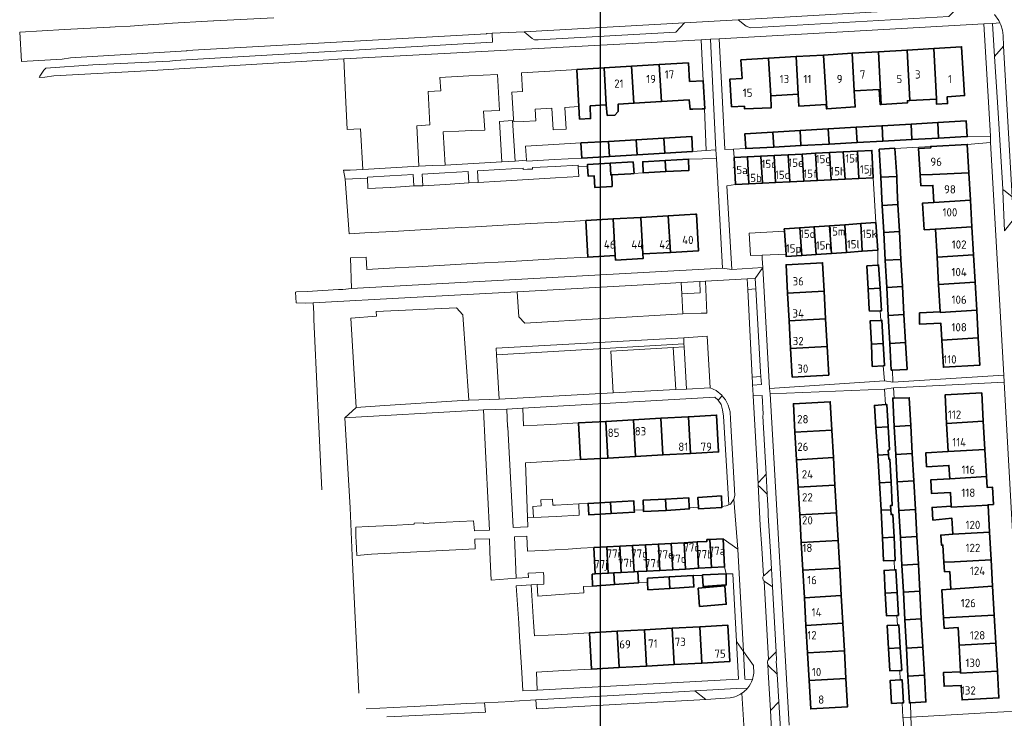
# Model space of a CAD drawing. Header units: metres. Extents: x 245598 to 248625, y 478632 to 481818.
# Tile 6 of 37: x 247225 to 247439, y 479366 to 479518. Entities that reach past the tile are written whole.
import ezdxf
from ezdxf.enums import TextEntityAlignment as Align

# ---------------------------------------------------------------- set-up
doc = ezdxf.new("R2010")
doc.units = ezdxf.units.M
for name, color, linetype, lineweight in [('B-XX-GR-GROENVOORZIENING-GV', 80, 'Continuous', 18), ('B-XX-IE-TERREINAFSCHEIDING_KUNSTMATIG_HEKWERK-G', 20, 'IE-TERREINAFSCHEIDING-KUNSTMATIG', 18), ('B-XX-OG-BEBOUWING-GV', 7, 'Continuous', 35), ('B-XX-OG-BEBOUWING-T18', 10, 'Continuous', 18), ('B-XX-OG-TERREIN_ERF-GV', 7, 'Continuous', 18), ('B-XX-VH-ONVERHARD-GV', 252, 'Continuous', 18), ('B-XX-VH-VERHARDING_OPEN-GV', 252, 'Continuous', 18), ('N-BH-KL-ET_LS_OV_LICHTMAST-S', 7, 'Continuous', 25)]:
    doc.layers.add(name, color=color, linetype=linetype, lineweight=lineweight)
doc.styles.add('NLCS-ISO-M-T18', font='NLCS-ISO.ttf', dxfattribs={"height": 1.8})
doc.linetypes.add('IE-TERREINAFSCHEIDING-KUNSTMATIG', pattern='A,4,[82,NLCS.shx,S=0.75,R=90,X=0,Y=0],4,-2', length=10)

msp = doc.modelspace()

# ---------------------------------------------------------------- linework, layer by layer
at = {"layer": 'B-XX-GR-GROENVOORZIENING-GV'}
for points in [[(247436.7, 479509.911), (247438.656, 479512.111), (247438.589, 479514.433), (247438.411, 479515.656), (247438.056, 479516.789), (247437.867, 479517.189), (247436.267, 479517.111)], [(247375.57, 479500), (247374.889, 479513.633), (247372.867, 479513.525), (247373.356, 479504.622), (247373.656, 479498.511), (247373.633, 479498.511), (247374, 479489.456), (247376.089, 479489.6)], [(247440.833, 479474.456), (247440.689, 479476.556), (247440.567, 479479.4), (247438.996, 479480.636), (247438.533, 479481), (247438.526, 479480.613), (247438.889, 479472.011)], [(247368.878, 479453.897), (247368.686, 479458.265), (247368.547, 479460.724), (247361.6, 479460.333), (247332.842, 479458.737), (247333.207, 479453.273), (247334.572, 479451.912)], [(247368.547, 479460.724), (247368.686, 479458.265), (247372.681, 479458.513), (247372.584, 479460.952)], [(247383.02, 479459.238), (247384.787, 479459.347), (247384.656, 479461.633), (247382.905, 479461.534)], [(247353.743, 479436.7), (247353.217, 479445.808), (247366.834, 479446.595), (247369.171, 479446.73), (247369.135, 479447.369), (247328.408, 479445.021), (247328.942, 479435.363)], [(247369.171, 479446.73), (247366.834, 479446.595), (247367.363, 479437.434), (247369.689, 479437.559)], [(247383.953, 479440.15), (247384.033, 479439.033), (247384.075, 479438.399), (247386.023, 479438.559), (247385.896, 479440.294)], [(247442.811, 479367.533), (247437.311, 479367.289), (247418.522, 479366.2), (247418.756, 479360.5), (247443.133, 479361.889)]]:
    msp.add_lwpolyline(points, close=True, dxfattribs=at)
for points in [[(247387.03, 479419.043), (247385.435, 479417.331), (247385.345, 479417.19), (247385.291, 479417.031), (247385.282, 479416.795)], [(247385.567, 479416.323), (247387.279, 479414.668), (247387.03, 479419.043)], [(247388.218, 479398.428), (247386.576, 479397.01), (247386.484, 479396.913)], [(247386.615, 479395.778), (247388.428, 479394.53), (247388.218, 479398.428)], [(247384.331, 479375.718), (247384.284, 479377.456), (247382.101, 479380.485), (247382.396, 479374.427), (247384.048, 479374.391)], [(247387.379, 479377.682), (247387.459, 479377.46), (247387.575, 479377.256), (247389.407, 479375.541), (247389.233, 479378.378), (247389.289, 479378.533), (247389.19, 479380.377)], [(247389.19, 479380.377), (247387.518, 479378.73)], [(247383.002, 479372.512), (247380.567, 479372.389), (247371.528, 479371.908)], [(247371.528, 479371.908), (247373.897, 479370.057), (247379.214, 479370.417)]]:
    msp.add_lwpolyline(points, dxfattribs=at)
for points in [[(247385.282, 479416.795, 0.2056291), (247385.567, 479416.323)], [(247386.484, 479396.913, 0.4150421), (247386.615, 479395.778)], [(247387.518, 479378.73, 0.199214), (247387.379, 479377.682)], [(247384.048, 479374.391, 0.0578072), (247384.331, 479375.718)], [(247379.214, 479370.417, 0.1167372), (247381.761, 479371.383)], [(247381.761, 479371.383, 0.0710875), (247383.002, 479372.512)]]:
    msp.add_lwpolyline(points, format="xyb", dxfattribs=at)
at = {"layer": 'B-XX-IE-TERREINAFSCHEIDING_KUNSTMATIG_HEKWERK-G'}
for points in [[(247437.311, 479367.289), (247418.522, 479366.2)], [(247442.811, 479367.533), (247437.311, 479367.289)]]:
    msp.add_lwpolyline(points, dxfattribs=at)
at = {"layer": 'B-XX-OG-BEBOUWING-GV'}
for points in [[(247423.523, 479511.655), (247424.081, 479500.655), (247424.04, 479500.647), (247424.108, 479499.508), (247426.494, 479499.651), (247426.404, 479501.158), (247430.177, 479501.383), (247430.031, 479503.829), (247429.542, 479512.015)], [(247387.559, 479509.505), (247388.03, 479501.317), (247394.009, 479501.674), (247393.576, 479509.865)], [(247393.576, 479509.865), (247394.009, 479501.674), (247394.164, 479499.077), (247400.076, 479499.43), (247400.129, 479498.542), (247400.234, 479498.548), (247399.53, 479510.221)], [(247400.234, 479498.548), (247406.398, 479498.916), (247406.19, 479502.403), (247405.742, 479510.592), (247399.53, 479510.221)], [(247405.742, 479510.592), (247406.19, 479502.403), (247411.594, 479502.726), (247411.789, 479499.464), (247412.022, 479499.478), (247411.441, 479510.933)], [(247411.441, 479510.933), (247412.022, 479499.478), (247417.778, 479499.822), (247417.751, 479500.271), (247418.271, 479500.302), (247417.691, 479511.306)], [(247424.04, 479500.647), (247424.081, 479500.655), (247423.523, 479511.655), (247417.691, 479511.306), (247418.271, 479500.302)], [(247351.776, 479507.411), (247352.267, 479499.375), (247352.483, 479497.065), (247354.121, 479497.128), (247354.874, 479497.954), (247354.824, 479499.528), (247358.261, 479499.733), (247357.738, 479507.767)], [(247364.29, 479500.093), (247363.774, 479508.128), (247357.738, 479507.767), (247358.261, 479499.733)], [(247363.774, 479508.128), (247364.29, 479500.093), (247370.306, 479500.453), (247370.489, 479498.411), (247371.056, 479498.422), (247373.133, 479498.5), (247373.633, 479498.511), (247373.656, 479498.511), (247373.356, 479504.622), (247370.371, 479504.467), (247370.13, 479508.508)], [(247382.314, 479499.116), (247382.343, 479498.493), (247388.149, 479498.764), (247388.03, 479501.317), (247387.559, 479509.505), (247381.541, 479509.145), (247381.78, 479505.14), (247379.133, 479504.989), (247379.5, 479498.967)], [(247345.84, 479507.056), (247346.298, 479499.019), (247346.447, 479496.29), (247348.833, 479496.405), (247348.765, 479499.166), (247352.267, 479499.375), (247351.776, 479507.411)], [(247406.621, 479494.503), (247406.803, 479491.18), (247412.428, 479491.487), (247412.258, 479494.832)], [(247418.54, 479495.199), (247412.258, 479494.832), (247412.428, 479491.487), (247418.718, 479491.831)], [(247418.54, 479495.199), (247418.718, 479491.831), (247424.512, 479492.147), (247424.34, 479495.537)], [(247430.578, 479492.479), (247430.767, 479492.489), (247430.556, 479495.9), (247424.34, 479495.537), (247424.512, 479492.147)], [(247388.483, 479493.444), (247382.4, 479493.089), (247382.578, 479489.856), (247388.671, 479490.189)], [(247394.424, 479493.791), (247388.483, 479493.444), (247388.671, 479490.189), (247394.597, 479490.513)], [(247400.501, 479494.146), (247394.424, 479493.791), (247394.597, 479490.513), (247400.7, 479490.846)], [(247406.621, 479494.503), (247400.501, 479494.146), (247400.7, 479490.846), (247406.803, 479491.18)], [(247346.937, 479487.816), (247352.952, 479488.17), (247352.753, 479491.432), (247346.75, 479491.089)], [(247358.993, 479488.525), (247358.781, 479491.776), (247352.753, 479491.432), (247352.952, 479488.17)], [(247358.781, 479491.776), (247358.993, 479488.525), (247365.009, 479488.879), (247364.801, 479492.12)], [(247365.009, 479488.879), (247371.022, 479489.233), (247370.867, 479492.467), (247364.801, 479492.12)], [(247423.173, 479484.259), (247423.176, 479484.204), (247431.118, 479484.617), (247430.766, 479490.791), (247422.827, 479490.34), (247422.843, 479490.052), (247420.188, 479489.891), (247420.533, 479484.167)], [(247389.055, 479482.459), (247388.775, 479488.378), (247385.852, 479488.23), (247386.208, 479482.315)], [(247388.775, 479488.378), (247389.055, 479482.459), (247392.202, 479482.619), (247391.846, 479488.534)], [(247391.846, 479488.534), (247392.202, 479482.619), (247395.199, 479482.77), (247394.893, 479488.688)], [(247394.893, 479488.688), (247395.199, 479482.77), (247398.146, 479482.92), (247397.79, 479488.835)], [(247398.146, 479482.92), (247401.143, 479483.071), (247400.812, 479488.988), (247397.79, 479488.835)], [(247401.143, 479483.071), (247404.19, 479483.226), (247403.759, 479489.137), (247400.812, 479488.988)], [(247404.19, 479483.226), (247407.163, 479483.376), (247406.906, 479489.297), (247403.759, 479489.137)], [(247406.906, 479489.297), (247407.163, 479483.376), (247410.334, 479483.537), (247410.034, 479489.455)], [(247415.432, 479483.802), (247415.012, 479489.911), (247415.011, 479489.922), (247411.611, 479489.711), (247411.943, 479483.621)], [(247353.555, 479481.61), (247353.433, 479484.156), (247353.224, 479484.144), (247353.081, 479486.664), (247348.167, 479486.378), (247348.189, 479486), (247348.311, 479483.867), (247349.609, 479483.94), (247349.752, 479481.415)], [(247358.209, 479484.456), (247358.289, 479484.467), (247358.1, 479486.956), (247353.081, 479486.664), (247353.224, 479484.144), (247353.433, 479484.156), (247357.567, 479484.367)], [(247360.289, 479484.567), (247365.199, 479484.846), (247365.061, 479487.289), (247360.2, 479487)], [(247365.061, 479487.289), (247365.199, 479484.846), (247370.233, 479485.133), (247370.122, 479487.578), (247370.122, 479487.589)], [(247382.956, 479488.084), (247380.083, 479487.938), (247380.382, 479482.02), (247383.236, 479482.165)], [(247383.236, 479482.165), (247386.208, 479482.315), (247385.852, 479488.23), (247382.956, 479488.084)], [(247431.458, 479478.644), (247431.118, 479484.617), (247423.176, 479484.204), (247423.173, 479484.259), (247420.533, 479484.167), (247420.7, 479481.789), (247423.31, 479481.858), (247423.521, 479478.157)], [(247415.674, 479477.677), (247415.5, 479480.811), (247415.456, 479483.456), (247415.432, 479483.802), (247411.943, 479483.621), (247412.279, 479477.469)], [(247415.674, 479477.677), (247412.279, 479477.469), (247412.598, 479471.632), (247415.998, 479471.847)], [(247423.852, 479472.342), (247431.788, 479472.843), (247431.458, 479478.644), (247423.521, 479478.157), (247421.053, 479478.01), (247421.4, 479472.196)], [(247369.302, 479475.451), (247365.743, 479475.249), (247366.194, 479467.286), (247372.332, 479467.634), (247371.881, 479475.597), (247371.689, 479475.586)], [(247347.779, 479474.231), (247348.231, 479466.268), (247354.219, 479466.607), (247353.767, 479474.571)], [(247360.206, 479466.947), (247359.755, 479474.91), (247353.767, 479474.571), (247354.219, 479466.607), (247354.276, 479465.609), (247360.263, 479465.949)], [(247366.194, 479467.286), (247365.743, 479475.249), (247359.755, 479474.91), (247360.206, 479466.947)], [(247407.592, 479473.548), (247404.149, 479473.31), (247404.485, 479467.293), (247407.879, 479467.528)], [(247407.879, 479467.528), (247411.304, 479467.765), (247410.888, 479473.776), (247407.592, 479473.548)], [(247391.012, 479471.914), (247391.357, 479466.904), (247391.393, 479466.388), (247394.755, 479466.621), (247394.344, 479472.633), (247390.978, 479472.4)], [(247397.923, 479466.84), (247397.462, 479472.848), (247394.344, 479472.633), (247394.755, 479466.621)], [(247400.831, 479473.081), (247397.462, 479472.848), (247397.923, 479466.84), (247401.217, 479467.067)], [(247400.831, 479473.081), (247401.217, 479467.067), (247404.485, 479467.293), (247404.149, 479473.31)], [(247412.598, 479471.632), (247412.929, 479465.562), (247416.336, 479465.774), (247415.998, 479471.847)], [(247431.788, 479472.843), (247423.852, 479472.342), (247424.198, 479466.263), (247432.135, 479466.757)], [(247399.636, 479458.839), (247399.297, 479465.018), (247391.357, 479464.583), (247391.696, 479458.404)], [(247413.251, 479459.676), (247416.664, 479459.873), (247416.336, 479465.774), (247412.929, 479465.562)], [(247424.536, 479460.328), (247432.475, 479460.786), (247432.135, 479466.757), (247424.198, 479466.263)], [(247409.194, 479459.363), (247411.814, 479459.506), (247411.489, 479464.511), (247411.311, 479464.5), (247408.956, 479464.356)], [(247432.475, 479460.786), (247424.536, 479460.328), (247424.877, 479454.339), (247424.883, 479454.235), (247432.821, 479454.694)], [(247399.966, 479452.81), (247399.636, 479458.839), (247391.696, 479458.404), (247392.026, 479452.375)], [(247411.856, 479454.591), (247412.133, 479454.6), (247411.814, 479459.506), (247409.194, 479459.363), (247409.467, 479454.833), (247409.511, 479454.511)], [(247417.003, 479453.78), (247416.664, 479459.873), (247413.251, 479459.676), (247413.583, 479453.583)], [(247425.228, 479448.18), (247433.165, 479448.663), (247432.821, 479454.694), (247424.883, 479454.235), (247424.877, 479454.339), (247420.389, 479454.111), (247420.411, 479451.667), (247425.016, 479451.895)], [(247392.356, 479446.345), (247400.296, 479446.78), (247399.966, 479452.81), (247392.026, 479452.375)], [(247409.907, 479447.307), (247412.502, 479447.449), (247412.222, 479452.511), (247411.989, 479452.5), (247409.667, 479452.411)], [(247417.003, 479453.78), (247413.583, 479453.583), (247413.916, 479447.491), (247417.341, 479447.7)], [(247414.5, 479441.69), (247417.667, 479441.833), (247417.341, 479447.7), (247413.916, 479447.491), (247414.233, 479441.678)], [(247433.165, 479448.663), (247425.228, 479448.18), (247425.562, 479442.308), (247433.501, 479442.759)], [(247392.356, 479446.345), (247392.695, 479440.166), (247400.635, 479440.6), (247400.296, 479446.78)], [(247412.502, 479447.449), (247409.907, 479447.307), (247410.106, 479442.497), (247412.5, 479442.633), (247412.767, 479442.656)], [(247401.31, 479428.647), (247400.959, 479434.802), (247392.945, 479434.345), (247393.296, 479428.19)], [(247418.484, 479429.646), (247418.156, 479435.667), (247414.867, 479435.596), (247414.556, 479435.589), (247414.893, 479429.439)], [(247426.271, 479430.096), (247434.26, 479430.558), (247433.914, 479436.716), (247425.924, 479436.268)], [(247410.915, 479429.195), (247413.539, 479429.344), (247413.256, 479434.2), (247412.989, 479434.181), (247410.589, 479434.009)], [(247346.648, 479422.211), (247352.627, 479422.546), (247352.18, 479430.534), (247346.201, 479430.2)], [(247358.606, 479422.881), (247358.159, 479430.869), (247352.18, 479430.534), (247352.627, 479422.546)], [(247358.159, 479430.869), (247358.606, 479422.881), (247364.585, 479423.215), (247364.138, 479431.204)], [(247370.563, 479423.55), (247370.116, 479431.538), (247364.138, 479431.204), (247364.585, 479423.215)], [(247370.563, 479423.55), (247376.692, 479423.893), (247376.245, 479431.881), (247370.116, 479431.538)], [(247434.26, 479430.558), (247426.271, 479430.096), (247426.616, 479423.955), (247434.606, 479424.416)], [(247401.652, 479422.642), (247401.31, 479428.647), (247393.296, 479428.19), (247393.638, 479422.185)], [(247413.539, 479429.344), (247410.915, 479429.195), (247411.289, 479423.192), (247413.636, 479423.325), (247413.567, 479424.267), (247413.833, 479424.311)], [(247418.818, 479423.504), (247418.484, 479429.646), (247414.893, 479429.439), (247415.229, 479423.297)], [(247434.606, 479424.416), (247426.616, 479423.955), (247421.743, 479423.681), (247421.913, 479420.657), (247426.786, 479420.931), (247426.949, 479418.037), (247434.937, 479418.515)], [(247401.994, 479416.637), (247401.652, 479422.642), (247393.638, 479422.185), (247393.98, 479416.18)], [(247411.662, 479417.188), (247414.186, 479417.332), (247413.911, 479422.311), (247413.711, 479422.289), (247413.636, 479423.325), (247411.289, 479423.192)], [(247419.141, 479417.569), (247418.818, 479423.504), (247415.229, 479423.297), (247415.555, 479417.355)], [(247427.285, 479412.064), (247427.298, 479411.832), (247435.286, 479412.318), (247435.282, 479412.38), (247436.462, 479412.447), (247436.249, 479416.237), (247435.069, 479416.171), (247434.937, 479418.515), (247426.949, 479418.037), (247422.839, 479417.806), (247423.006, 479414.829), (247427.116, 479415.06)], [(247393.98, 479416.18), (247394.323, 479410.175), (247402.337, 479410.631), (247401.994, 479416.637)], [(247414.186, 479417.332), (247411.662, 479417.188), (247412.036, 479411.183), (247414.124, 479411.302), (247414.067, 479412.211), (247414.467, 479412.256)], [(247415.896, 479411.138), (247419.478, 479411.356), (247419.141, 479417.569), (247415.555, 479417.355)], [(247365.259, 479411.173), (247365.121, 479413.634), (247360.244, 479413.378), (247360.347, 479411.289), (247360.367, 479410.889)], [(247365.121, 479413.634), (247365.259, 479411.173), (247370.333, 479411.467), (247370.317, 479411.733), (247370.189, 479413.9)], [(247372.3, 479411.856), (247372.311, 479411.533), (247377.411, 479411.811), (247377.401, 479412.033), (247377.3, 479414.3), (247372.178, 479413.978)], [(247353.302, 479410.483), (247353.163, 479412.972), (247348.289, 479412.689), (247348.444, 479410.211)], [(247353.163, 479412.972), (247353.302, 479410.483), (247358.367, 479410.767), (247358.333, 479411.189), (247358.244, 479413.267)], [(247412.316, 479405.174), (247414.858, 479405.319), (247414.611, 479410.256), (247414.189, 479410.267), (247414.124, 479411.302), (247412.036, 479411.183)], [(247419.797, 479405.505), (247419.478, 479411.356), (247415.896, 479411.138), (247416.216, 479405.295)], [(247435.286, 479412.318), (247427.298, 479411.832), (247427.285, 479412.064), (247423.1, 479411.811), (247423.289, 479409.067), (247427.433, 479409.434), (247427.628, 479405.966), (247435.617, 479406.437)], [(247394.323, 479410.175), (247394.665, 479404.17), (247402.679, 479404.626), (247402.337, 479410.631)], [(247372.008, 479404.291), (247372.321, 479398.563), (247375.127, 479398.716), (247374.792, 479404.833), (247374.14, 479404.797), (247374.161, 479404.409)], [(247375.127, 479398.716), (247377.977, 479398.872), (247377.643, 479404.989), (247374.792, 479404.833)], [(247414.858, 479405.319), (247412.316, 479405.174), (247412.533, 479400.189), (247414.889, 479400.26), (247415.111, 479400.267)], [(247419.797, 479405.505), (247416.216, 479405.295), (247416.547, 479399.253), (247420.125, 479399.467)], [(247435.617, 479406.437), (247427.628, 479405.966), (247425.007, 479405.799), (247425.146, 479403.599), (247425.466, 479403.619), (247425.7, 479399.911), (247427.963, 479400.005), (247427.967, 479399.936), (247435.955, 479400.415)], [(247349.561, 479403.064), (247349.874, 479397.337), (247352.68, 479397.49), (247352.367, 479403.218)], [(247353.895, 479397.556), (247355.486, 479397.643), (247355.173, 479403.371), (247352.367, 479403.218), (247352.68, 479397.49)], [(247355.486, 479397.643), (247358.292, 479397.796), (247357.979, 479403.525), (247355.173, 479403.371)], [(247359.097, 479397.84), (247361.098, 479397.949), (247360.784, 479403.678), (247357.979, 479403.525), (247358.292, 479397.796)], [(247360.784, 479403.678), (247361.098, 479397.949), (247363.903, 479398.103), (247363.59, 479403.831)], [(247363.903, 479398.103), (247366.709, 479398.256), (247366.396, 479403.985), (247363.59, 479403.831)], [(247366.709, 479398.256), (247369.515, 479398.409), (247369.202, 479404.138), (247366.396, 479403.985)], [(247372.321, 479398.563), (247372.008, 479404.291), (247369.202, 479404.138), (247369.515, 479398.409)], [(247403.021, 479398.621), (247402.895, 479400.826), (247402.679, 479404.626), (247394.665, 479404.17), (247395.007, 479398.164)], [(247395.349, 479392.159), (247403.363, 479392.616), (247403.021, 479398.621), (247395.007, 479398.164)], [(247420.443, 479393.618), (247420.125, 479399.467), (247416.547, 479399.253), (247416.868, 479393.385)], [(247427.186, 479394.057), (247436.279, 479394.65), (247435.955, 479400.415), (247427.967, 479399.936), (247427.963, 479400.005), (247425.7, 479399.911), (247425.833, 479397.8), (247426.967, 479397.833)], [(247349.185, 479397.299), (247349.289, 479394.689), (247354.035, 479395.018), (247353.895, 479397.556), (247352.68, 479397.49), (247349.874, 479397.337)], [(247353.895, 479397.556), (247354.035, 479395.018), (247359.233, 479395.378), (247359.097, 479397.84), (247358.292, 479397.796), (247355.486, 479397.643)], [(247361.211, 479396.433), (247361.249, 479395.478), (247361.311, 479393.9), (247366.097, 479394.192), (247365.958, 479396.704)], [(247365.958, 479396.704), (247366.097, 479394.192), (247371.311, 479394.511), (247371.157, 479396.989), (247371.156, 479397)], [(247378.311, 479397.367), (247373.184, 479397.122), (247373.189, 479397.022), (247373.3, 479394.633), (247378.333, 479394.956)], [(247412.945, 479393.162), (247415.526, 479393.31), (247415.256, 479398.233), (247414.967, 479398.219), (247412.689, 479398.111)], [(247372.223, 479394.258), (247372.541, 479390.272), (247378.343, 479390.735), (247378.024, 479394.721)], [(247436.279, 479394.65), (247427.186, 479394.057), (247427.189, 479394.011), (247425.241, 479393.901), (247425.584, 479387.795), (247436.632, 479388.387)], [(247395.349, 479392.159), (247395.692, 479386.154), (247403.706, 479386.611), (247403.363, 479392.616)], [(247415.526, 479393.31), (247412.945, 479393.162), (247413.2, 479388.233), (247415.456, 479388.301), (247415.8, 479388.311)], [(247417.199, 479387.346), (247420.774, 479387.537), (247420.443, 479393.618), (247416.868, 479393.385)], [(247436.632, 479388.387), (247425.584, 479387.795), (247425.713, 479385.501), (247428.769, 479385.673), (247428.984, 479381.841), (247436.975, 479382.286)], [(247373.006, 479377.96), (247372.569, 479385.849), (247366.578, 479385.518), (247367.015, 479377.629)], [(247372.569, 479385.849), (247373.006, 479377.96), (247379.146, 479378.3), (247378.709, 479386.189)], [(247395.692, 479386.154), (247396.034, 479380.149), (247404.048, 479380.606), (247403.706, 479386.611)], [(247413.634, 479381.153), (247416.2, 479381.299), (247415.9, 479386.256), (247415.567, 479386.222), (247413.333, 479386.089)], [(247421.108, 479381.402), (247420.774, 479387.537), (247417.199, 479387.346), (247417.536, 479381.203)], [(247355.033, 479376.966), (247354.597, 479384.856), (247348.606, 479384.524), (247349.043, 479376.635)], [(247354.597, 479384.856), (247355.033, 479376.966), (247361.024, 479377.298), (247360.588, 479385.187)], [(247366.578, 479385.518), (247360.588, 479385.187), (247361.024, 479377.298), (247367.015, 479377.629)], [(247416.1, 479376.333), (247416.5, 479376.356), (247416.2, 479381.299), (247413.634, 479381.153), (247413.933, 479376.256)], [(247417.869, 479375.111), (247421.439, 479375.313), (247421.108, 479381.402), (247417.536, 479381.203)], [(247429.309, 479376.062), (247429.326, 479375.761), (247437.316, 479376.214), (247436.975, 479382.286), (247428.984, 479381.841)], [(247396.376, 479374.144), (247404.39, 479374.601), (247404.048, 479380.606), (247396.034, 479380.149)], [(247418.4, 479369.29), (247421.756, 479369.489), (247421.439, 479375.313), (247417.869, 479375.111), (247418.189, 479369.278)], [(247429.309, 479376.062), (247425.567, 479375.867), (247425.733, 479372.911), (247429.476, 479373.094), (247429.654, 479369.935), (247437.644, 479370.384), (247437.316, 479376.214), (247429.326, 479375.761)], [(247396.376, 479374.144), (247396.727, 479367.989), (247404.741, 479368.446), (247404.39, 479374.601)], [(247416.578, 479369.273), (247416.889, 479369.289), (247416.589, 479374.311), (247416.189, 479374.292), (247414, 479374.189), (247414.289, 479369.156)]]:
    msp.add_lwpolyline(points, close=True, dxfattribs=at)
at = {"layer": 'B-XX-OG-TERREIN_ERF-GV'}
for points in [[(247394.424, 479493.791), (247400.501, 479494.146), (247406.621, 479494.503), (247412.258, 479494.832), (247418.54, 479495.199), (247424.34, 479495.537), (247430.556, 479495.9), (247430.767, 479492.489), (247430.578, 479492.479), (247435.811, 479492.6), (247435.383, 479500), (247434.4, 479517.011), (247376.789, 479513.733), (247377.513, 479500), (247378.056, 479489.689), (247379.932, 479489.758), (247382.578, 479489.856), (247382.4, 479493.089), (247388.483, 479493.444)], [(247373.133, 479498.5), (247371.056, 479498.422), (247370.489, 479498.411), (247370.306, 479500.453), (247364.29, 479500.093), (247358.261, 479499.733), (247354.824, 479499.528), (247354.874, 479497.954), (247354.121, 479497.128), (247352.483, 479497.065), (247352.267, 479499.375), (247348.765, 479499.166), (247348.833, 479496.405), (247346.447, 479496.29), (247346.298, 479499.019), (247343.278, 479498.838), (247343.536, 479494.064), (247340.673, 479493.91), (247340.417, 479498.667), (247336.797, 479498.451), (247336.947, 479495.935), (247334.283, 479495.776), (247332.131, 479495.662), (247332.1, 479496.235), (247331.748, 479502.132), (247334.026, 479502.269), (247333.784, 479506.336), (247339.984, 479506.706), (247345.84, 479507.056), (247351.776, 479507.411), (247357.738, 479507.767), (247363.774, 479508.128), (247370.13, 479508.508), (247370.371, 479504.467), (247373.356, 479504.622), (247372.867, 479513.525), (247295.2, 479509.367), (247295.641, 479500), (247295.922, 479494.033), (247298.833, 479494.133), (247299.344, 479485.322), (247311.467, 479486.022), (247311.033, 479494.8), (247313.888, 479495.031), (247313.911, 479495.033), (247313.522, 479502.289), (247316.239, 479502.404), (247316.083, 479505.324), (247322.335, 479505.658), (247328.628, 479505.995), (247329.046, 479498.179), (247325.552, 479497.992), (247325.833, 479493.9), (247322.974, 479493.782), (247320.2, 479493.667), (247316.749, 479493.524), (247317.2, 479486.289), (247329.533, 479486.967), (247329, 479495.789), (247331.844, 479495.956), (247332.467, 479487.156), (247334.928, 479487.322), (247334.7, 479490.4), (247340.843, 479490.751), (247346.75, 479491.089), (247352.753, 479491.432), (247358.781, 479491.776), (247364.801, 479492.12), (247370.867, 479492.467), (247371.022, 479489.233), (247374, 479489.456), (247373.633, 479498.511)], [(247388.03, 479501.317), (247388.149, 479498.764), (247382.343, 479498.493), (247382.314, 479499.116), (247379.5, 479498.967), (247379.133, 479504.989), (247381.78, 479505.14), (247381.541, 479509.145), (247387.559, 479509.505), (247393.576, 479509.865), (247399.53, 479510.221), (247405.742, 479510.592), (247411.441, 479510.933), (247417.691, 479511.306), (247423.523, 479511.655), (247429.542, 479512.015), (247430.031, 479503.829), (247430.177, 479501.383), (247426.404, 479501.158), (247426.494, 479499.651), (247424.108, 479499.508), (247424.04, 479500.647), (247418.271, 479500.302), (247417.751, 479500.271), (247417.778, 479499.822), (247412.022, 479499.478), (247411.789, 479499.464), (247411.594, 479502.726), (247406.19, 479502.403), (247406.398, 479498.916), (247400.234, 479498.548), (247400.129, 479498.542), (247400.076, 479499.43), (247394.164, 479499.077), (247394.009, 479501.674)], [(247425.016, 479451.895), (247420.411, 479451.667), (247420.389, 479454.111), (247424.877, 479454.339), (247424.536, 479460.328), (247424.198, 479466.263), (247423.852, 479472.342), (247421.4, 479472.196), (247421.053, 479478.01), (247423.521, 479478.157), (247423.31, 479481.858), (247420.7, 479481.789), (247420.533, 479484.167), (247420.188, 479489.891), (247422.843, 479490.052), (247422.827, 479490.34), (247415.012, 479489.911), (247415.432, 479483.802), (247415.456, 479483.456), (247415.5, 479480.811), (247415.674, 479477.677), (247415.998, 479471.847), (247416.336, 479465.774), (247416.664, 479459.873), (247417.003, 479453.78), (247417.341, 479447.7), (247417.667, 479441.833), (247414.5, 479441.69), (247414.6, 479439.089), (247438.7, 479440.556), (247435.833, 479491.156), (247430.766, 479490.791), (247431.118, 479484.617), (247431.458, 479478.644), (247431.788, 479472.843), (247432.135, 479466.757), (247432.475, 479460.786), (247432.821, 479454.694), (247433.165, 479448.663), (247433.501, 479442.759), (247425.562, 479442.308), (247425.228, 479448.18)], [(247305.323, 479481.396), (247300.433, 479481.156), (247300.322, 479483.433), (247295.444, 479483.2), (247296.333, 479471.356), (247299.727, 479471.508), (247305.864, 479471.856), (247311.852, 479472.195), (247317.84, 479472.535), (247323.828, 479472.874), (247329.816, 479473.213), (247335.804, 479473.553), (247341.791, 479473.892), (247347.779, 479474.231), (247353.767, 479474.571), (247359.755, 479474.91), (247365.743, 479475.249), (247369.302, 479475.451), (247371.689, 479475.586), (247371.881, 479475.597), (247372.332, 479467.634), (247366.194, 479467.286), (247360.206, 479466.947), (247360.263, 479465.949), (247354.276, 479465.609), (247354.219, 479466.607), (247348.231, 479466.268), (247342.243, 479465.928), (247336.255, 479465.589), (247330.267, 479465.25), (247324.279, 479464.91), (247318.291, 479464.571), (247312.304, 479464.231), (247306.316, 479463.892), (247300.178, 479463.544), (247300.023, 479466.279), (247296.633, 479466.1), (247296.844, 479459.4), (247377.567, 479463.856), (247376.256, 479487.689), (247370.122, 479487.578), (247370.233, 479485.133), (247365.199, 479484.846), (247360.289, 479484.567), (247358.209, 479484.456), (247357.567, 479484.367), (247353.433, 479484.156), (247353.555, 479481.61), (247349.752, 479481.415), (247349.609, 479483.94), (247348.311, 479483.867), (247348.189, 479486), (247346.164, 479485.921), (247346.3, 479483.811), (247341.245, 479483.511), (247335.26, 479483.157), (247329.273, 479482.802), (247324.367, 479482.511), (247322.389, 479482.389), (247317.299, 479482.09), (247312.367, 479481.8), (247310.433, 479481.733), (247308.544, 479481.633), (247305.411, 479481.4)], [(247411.856, 479454.591), (247409.511, 479454.511), (247409.467, 479454.833), (247409.194, 479459.363), (247408.956, 479464.356), (247411.311, 479464.5), (247411.304, 479467.765), (247407.879, 479467.528), (247404.485, 479467.293), (247401.217, 479467.067), (247397.923, 479466.84), (247394.755, 479466.621), (247391.393, 479466.388), (247391.357, 479466.904), (247386.125, 479466.692), (247386.189, 479465.956), (247386.3, 479463.989), (247387.733, 479437.656), (247412.767, 479439.333), (247412.5, 479442.633), (247410.106, 479442.497), (247409.907, 479447.307), (247409.667, 479452.411), (247411.989, 479452.5)], [(247392.356, 479446.345), (247392.026, 479452.375), (247391.696, 479458.404), (247391.357, 479464.583), (247399.297, 479465.018), (247399.636, 479458.839), (247399.966, 479452.81), (247400.296, 479446.78), (247400.635, 479440.6), (247392.695, 479440.166)], [(247418.818, 479423.504), (247419.141, 479417.569), (247419.478, 479411.356), (247419.797, 479405.505), (247420.125, 479399.467), (247420.443, 479393.618), (247420.774, 479387.537), (247421.108, 479381.402), (247421.439, 479375.313), (247421.756, 479369.489), (247418.4, 479369.29), (247418.522, 479366.2), (247437.311, 479367.289), (247442.811, 479367.533), (247438.756, 479439.089), (247414.689, 479437.856), (247414.867, 479435.596), (247418.156, 479435.667), (247418.484, 479429.646)], [(247338.078, 479412.133), (247338, 479413.467), (247340.544, 479413.6), (247340.6, 479412.278), (247341.204, 479412.31), (247346.267, 479412.578), (247346.268, 479412.567), (247348.289, 479412.689), (247353.163, 479412.972), (247358.244, 479413.267), (247358.333, 479411.189), (247360.347, 479411.289), (247360.244, 479413.378), (247365.121, 479413.634), (247370.189, 479413.9), (247370.317, 479411.733), (247372.3, 479411.856), (247372.178, 479413.978), (247377.3, 479414.3), (247377.401, 479412.033), (247378.367, 479412.189), (247378.933, 479412.394), (247377.756, 479431.633), (247377.556, 479433.067), (247377.233, 479434.167), (247376.556, 479435.111), (247375.9, 479435.756), (247334.128, 479433.411), (247334.244, 479429.531), (247340.222, 479429.865), (247346.201, 479430.2), (247352.18, 479430.534), (247358.159, 479430.869), (247364.138, 479431.204), (247370.116, 479431.538), (247376.245, 479431.881), (247376.692, 479423.893), (247370.563, 479423.55), (247364.585, 479423.215), (247358.606, 479422.881), (247352.627, 479422.546), (247346.648, 479422.211), (247340.669, 479421.877), (247334.691, 479421.542), (247335.093, 479409.676), (247336.422, 479409.633), (247336.3, 479412.033)], [(247403.021, 479398.621), (247403.363, 479392.616), (247403.706, 479386.611), (247404.048, 479380.606), (247404.39, 479374.601), (247404.741, 479368.446), (247396.727, 479367.989), (247396.376, 479374.144), (247396.034, 479380.149), (247395.692, 479386.154), (247395.349, 479392.159), (247395.007, 479398.164), (247394.665, 479404.17), (247394.323, 479410.175), (247393.98, 479416.18), (247393.638, 479422.185), (247393.296, 479428.19), (247392.945, 479434.345), (247400.959, 479434.802), (247401.31, 479428.647), (247401.652, 479422.642), (247401.994, 479416.637), (247402.337, 479410.631), (247402.679, 479404.626), (247402.895, 479400.826)], [(247429.476, 479373.094), (247425.733, 479372.911), (247425.567, 479375.867), (247429.309, 479376.062), (247428.984, 479381.841), (247428.769, 479385.673), (247425.713, 479385.501), (247425.584, 479387.795), (247425.241, 479393.901), (247427.189, 479394.011), (247427.186, 479394.057), (247426.967, 479397.833), (247425.833, 479397.8), (247425.7, 479399.911), (247425.466, 479403.619), (247425.146, 479403.599), (247425.007, 479405.799), (247427.628, 479405.966), (247427.433, 479409.434), (247423.289, 479409.067), (247423.1, 479411.811), (247427.285, 479412.064), (247427.116, 479415.06), (247423.006, 479414.829), (247422.839, 479417.806), (247426.949, 479418.037), (247426.786, 479420.931), (247421.913, 479420.657), (247421.743, 479423.681), (247426.616, 479423.955), (247426.271, 479430.096), (247425.924, 479436.268), (247433.914, 479436.716), (247434.26, 479430.558), (247434.606, 479424.416), (247434.937, 479418.515), (247435.069, 479416.171), (247436.249, 479416.237), (247436.462, 479412.447), (247435.282, 479412.38), (247435.286, 479412.318), (247435.617, 479406.437), (247435.955, 479400.415), (247436.279, 479394.65), (247436.632, 479388.387), (247436.975, 479382.286), (247437.316, 479376.214), (247437.644, 479370.384), (247429.654, 479369.935)], [(247378.311, 479397.367), (247377.977, 479398.872), (247375.127, 479398.716), (247372.321, 479398.563), (247369.515, 479398.409), (247366.709, 479398.256), (247363.903, 479398.103), (247361.098, 479397.949), (247359.097, 479397.84), (247359.233, 479395.378), (247361.249, 479395.478), (247361.211, 479396.433), (247365.958, 479396.704), (247371.156, 479397), (247371.157, 479396.989), (247373.189, 479397.022), (247373.184, 479397.122)], [(247373.189, 479397.022), (247371.157, 479396.989), (247371.311, 479394.511), (247366.097, 479394.192), (247361.311, 479393.9), (247361.249, 479395.478), (247359.233, 479395.378), (247354.035, 479395.018), (247349.289, 479394.689), (247347.271, 479394.622), (247347.389, 479393.211), (247342.139, 479392.832), (247337.389, 479392.489), (247337.211, 479395.033), (247335.926, 479394.953), (247336.439, 479386.813), (247336.625, 479383.862), (247342.616, 479384.193), (247348.606, 479384.524), (247354.597, 479384.856), (247360.588, 479385.187), (247366.578, 479385.518), (247372.569, 479385.849), (247378.709, 479386.189), (247379.146, 479378.3), (247373.006, 479377.96), (247367.015, 479377.629), (247361.024, 479377.298), (247355.033, 479376.966), (247349.043, 479376.635), (247343.052, 479376.304), (247337.061, 479375.972), (247337.237, 479372.07), (247381.011, 479374.433), (247380.567, 479382.615), (247379.767, 479397.333), (247378.311, 479397.367), (247378.333, 479394.956), (247373.3, 479394.633)], [(247372.223, 479394.258), (247378.024, 479394.721), (247378.343, 479390.735), (247372.541, 479390.272)]]:
    msp.add_lwpolyline(points, close=True, dxfattribs=at)
msp.add_lwpolyline([(247416.8, 479365.778), (247416.781, 479366.085), (247416.578, 479369.273), (247414.289, 479369.156), (247414, 479374.189), (247416.189, 479374.292), (247416.1, 479376.333), (247413.933, 479376.256), (247413.634, 479381.153), (247413.333, 479386.089), (247415.567, 479386.222), (247415.456, 479388.301), (247413.2, 479388.233), (247412.945, 479393.162), (247412.689, 479398.111), (247414.967, 479398.219), (247414.889, 479400.26), (247412.533, 479400.189), (247412.316, 479405.174), (247412.036, 479411.183), (247411.662, 479417.188), (247411.289, 479423.192), (247410.915, 479429.195), (247410.589, 479434.009), (247412.989, 479434.181), (247412.789, 479437.567), (247387.933, 479436.511), (247392.022, 479364.456)], dxfattribs=at)
at = {"layer": 'B-XX-VH-ONVERHARD-GV'}
msp.add_lwpolyline([(247353.743, 479436.7), (247367.363, 479437.434), (247366.834, 479446.595), (247353.217, 479445.808)], close=True, dxfattribs=at)
at = {"layer": 'B-XX-VH-VERHARDING_OPEN-GV'}
for points in [[(247279.956, 479518.322), (247266.878, 479517.622), (247266.867, 479517.622), (247256.611, 479517.067), (247256.089, 479516.978), (247251.483, 479516.699), (247248.689, 479516.53), (247245.475, 479516.336), (247244.333, 479516.267), (247244.322, 479516.267), (247234.433, 479515.744), (247224.683, 479515.205), (247225.072, 479508.824), (247233.933, 479509.289), (247235.733, 479509.633), (247238.044, 479509.789), (247261.019, 479511.144), (247261.067, 479511.2), (247264.844, 479511.389), (247326.228, 479514.811), (247326.3, 479514.9), (247327.411, 479514.956), (247334.411, 479515.267), (247369.244, 479517.256), (247380.933, 479517.889), (247428.8, 479520.656)], [(247426.756, 479518.622), (247383.6, 479516.111), (247382.711, 479516.489), (247380.933, 479517.889), (247369.244, 479517.256), (247367.4, 479515.211), (247337.411, 479513.511), (247336.667, 479513.556), (247336.167, 479513.789), (247334.411, 479515.267), (247327.411, 479514.956), (247327.5, 479512.989), (247323.667, 479512.789), (247267.133, 479509.567), (247258.489, 479509.022), (247257.367, 479508.911), (247240.578, 479508.067), (247230.361, 479507.378), (247229.944, 479506.956), (247229.044, 479505.6), (247228.944, 479505.333), (247230.167, 479505.433), (247232.1, 479505.667), (247253.611, 479506.878), (247256.944, 479507.067), (247291.9, 479509.189), (247293.844, 479509.289), (247295.2, 479509.367), (247372.867, 479513.525), (247374.889, 479513.633), (247376.789, 479513.733), (247434.4, 479517.011), (247436.267, 479517.111), (247437.867, 479517.189), (247437.611, 479517.733), (247436.656, 479519.033)], [(247436.656, 479519.033), (247437.611, 479517.733), (247437.867, 479517.189), (247438.056, 479516.789), (247438.411, 479515.656), (247438.589, 479514.433), (247438.656, 479512.111), (247440.567, 479479.4)], [(247438.889, 479472.011), (247438.526, 479480.613), (247438.533, 479481), (247438.4, 479482.333), (247437.311, 479500), (247436.7, 479509.911), (247436.267, 479517.111), (247434.4, 479517.011), (247435.383, 479500), (247435.811, 479492.6), (247435.833, 479491.156), (247438.7, 479440.556), (247438.756, 479439.089), (247442.811, 479367.533)], [(247392.022, 479364.456), (247387.933, 479436.511), (247387.733, 479437.656), (247386.3, 479463.989), (247384.656, 479461.633), (247384.787, 479459.347), (247385.822, 479441.3), (247385.896, 479440.294), (247386.023, 479438.559), (247384.075, 479438.399), (247384.133, 479437.511), (247384.233, 479436.1), (247386.167, 479436.189), (247386.367, 479432.089), (247386.311, 479431.689), (247387.03, 479419.043), (247387.279, 479414.668), (247387.489, 479410.967), (247387.489, 479410.056), (247388.056, 479401.056), (247388.078, 479401.022), (247388.218, 479398.428), (247388.428, 479394.53), (247389.19, 479380.377), (247389.289, 479378.533), (247389.233, 479378.378), (247389.407, 479375.541), (247389.775, 479369.537), (247390.433, 479358.811)], [(247386.484, 479396.913), (247386.067, 479402.956), (247385.756, 479407.889), (247385.282, 479416.795), (247385.291, 479417.031), (247384.233, 479436.1), (247384.133, 479437.511), (247384.075, 479438.399), (247384.033, 479439.033), (247383.953, 479440.15), (247383.02, 479459.238), (247382.905, 479461.534), (247373.84, 479461.023), (247374.099, 479454.09), (247372.909, 479454.055), (247368.878, 479453.897), (247334.572, 479451.912), (247333.207, 479453.273), (247332.842, 479458.737), (247309.744, 479457.456), (247288.513, 479456.347), (247288.619, 479454.051), (247288.681, 479452.696), (247289.47, 479435.595), (247289.528, 479433.971), (247290.402, 479415.649)], [(247298.422, 479371.407), (247297.016, 479401.305), (247296.527, 479411.692), (247295.42, 479431.275), (247297.875, 479433.575), (247296.729, 479452.984), (247302.276, 479453.388), (247302.198, 479454.402), (247319.691, 479455.192), (247321.05, 479453.712), (247322.35, 479435.115), (247328.942, 479435.363), (247328.408, 479445.021), (247328.326, 479446.461), (247369.13, 479448.709), (247374.188, 479449.051), (247374.844, 479437.857), (247376.189, 479437.233), (247377.389, 479436.2), (247377.496, 479436.06), (247378.167, 479435.189), (247378.789, 479434.056), (247379.189, 479432.567), (247379.3, 479431), (247380.189, 479414.367), (247380, 479413.567), (247380.856, 479402.733), (247382.101, 479380.485), (247384.284, 479377.456), (247384.331, 479375.718)], [(247385.282, 479416.795), (247385.756, 479407.889), (247386.067, 479402.956), (247386.484, 479396.913)], [(247386.484, 479396.913), (247386.576, 479397.01), (247388.218, 479398.428), (247388.078, 479401.022), (247388.056, 479401.056), (247387.489, 479410.056), (247387.489, 479410.967), (247387.279, 479414.668), (247385.567, 479416.323)], [(247384.048, 479374.391), (247382.396, 479374.427), (247382.101, 479380.485), (247380.567, 479382.615), (247381.011, 479374.433), (247337.237, 479372.07), (247334.091, 479371.9), (247333.917, 479375.906), (247333.4, 479383.646), (247333.203, 479386.597), (247332.658, 479394.748), (247335.926, 479394.953), (247337.211, 479395.033), (247338.692, 479395.119), (247338.651, 479396.723), (247338.601, 479397.639), (247335.277, 479397.507), (247335.311, 479396.552), (247332.647, 479396.416), (247327.222, 479395.955)], [(247387.518, 479378.73), (247386.615, 479395.778)], [(247388.319, 479360.48), (247387.942, 479367.622), (247387.5, 479375.989), (247387.379, 479377.682)], [(247300, 479367.994), (247308.959, 479368.442), (247310.567, 479368.522), (247310.544, 479368.511), (247321.867, 479369.156), (247321.878, 479369.133), (247325.808, 479369.302), (247331.722, 479369.556), (247332.233, 479369.667), (247336.939, 479369.938), (247369.244, 479371.8), (247369.289, 479371.789), (247371.528, 479371.908), (247380.567, 479372.389), (247383.002, 479372.512)], [(247381.761, 479371.383), (247382.348, 479362.139)], [(247382.348, 479362.139), (247381.761, 479371.383)], [(247379.214, 479370.417), (247373.897, 479370.057), (247337.113, 479367.979), (247336.939, 479369.938), (247332.233, 479369.667), (247331.722, 479369.556), (247325.808, 479369.302), (247325.979, 479367.267), (247306.285, 479366.298), (247304.503, 479366.228)]]:
    msp.add_lwpolyline(points, dxfattribs=at)
for points in [[(247426.756, 479518.622), (247428.8, 479520.656), (247380.933, 479517.889), (247382.711, 479516.489), (247383.6, 479516.111)], [(247369.244, 479517.256), (247334.411, 479515.267), (247336.167, 479513.789), (247336.667, 479513.556), (247337.411, 479513.511), (247367.4, 479515.211)], [(247379.556, 479463.567), (247378.456, 479481.733), (247380.382, 479482.02), (247380.083, 479487.938), (247379.932, 479489.758), (247378.056, 479489.689), (247377.513, 479500), (247376.789, 479513.733), (247374.889, 479513.633), (247375.57, 479500), (247376.089, 479489.6), (247376.256, 479487.689), (247377.567, 479463.856)], [(247438.656, 479512.111), (247436.7, 479509.911), (247437.311, 479500), (247438.4, 479482.333), (247438.533, 479481), (247438.996, 479480.636), (247440.567, 479479.4)], [(247411.814, 479459.506), (247412.133, 479454.6), (247411.856, 479454.591), (247411.989, 479452.5), (247412.222, 479452.511), (247412.502, 479447.449), (247412.767, 479442.656), (247412.5, 479442.633), (247412.767, 479439.333), (247414.6, 479439.089), (247414.5, 479441.69), (247414.233, 479441.678), (247413.916, 479447.491), (247413.583, 479453.583), (247413.251, 479459.676), (247412.929, 479465.562), (247412.598, 479471.632), (247412.279, 479477.469), (247411.943, 479483.621), (247411.611, 479489.711), (247415.011, 479489.922), (247415.012, 479489.911), (247422.827, 479490.34), (247430.766, 479490.791), (247435.833, 479491.156), (247435.811, 479492.6), (247430.578, 479492.479), (247424.512, 479492.147), (247418.718, 479491.831), (247412.428, 479491.487), (247406.803, 479491.18), (247400.7, 479490.846), (247394.597, 479490.513), (247388.671, 479490.189), (247382.578, 479489.856), (247379.932, 479489.758), (247380.083, 479487.938), (247382.956, 479488.084), (247385.852, 479488.23), (247388.775, 479488.378), (247391.846, 479488.534), (247394.893, 479488.688), (247397.79, 479488.835), (247400.812, 479488.988), (247403.759, 479489.137), (247406.906, 479489.297), (247410.034, 479489.455), (247410.334, 479483.537), (247410.888, 479473.776), (247411.304, 479467.765), (247411.311, 479464.5), (247411.489, 479464.511)], [(247317.2, 479486.289), (247314.394, 479486.158), (247311.467, 479486.022), (247299.344, 479485.322), (247296.54, 479485.194), (247295.111, 479485.156), (247295.444, 479483.2), (247300.322, 479483.433), (247300.311, 479483.667), (247305.177, 479483.956), (247310.233, 479484.256), (247310.433, 479481.733), (247312.367, 479481.8), (247312.233, 479484.322), (247317.156, 479484.607), (247322.233, 479484.9), (247322.389, 479482.389), (247324.367, 479482.511), (247324.244, 479485), (247329.132, 479485.295), (247334.189, 479485.6), (247334.189, 479485.333), (247335.135, 479485.37), (247336.2, 479485.411), (247336.2, 479485.733), (247341.105, 479485.98), (247346.144, 479486.233), (247346.164, 479485.921), (247348.189, 479486), (247348.167, 479486.378), (247353.081, 479486.664), (247358.1, 479486.956), (247358.289, 479484.467), (247358.209, 479484.456), (247360.289, 479484.567), (247360.2, 479487), (247365.061, 479487.289), (247370.122, 479487.589), (247370.122, 479487.578), (247376.256, 479487.689), (247376.089, 479489.6), (247374, 479489.456), (247371.022, 479489.233), (247365.009, 479488.879), (247358.993, 479488.525), (247352.952, 479488.17), (247346.937, 479487.816), (247341.02, 479487.468), (247334.944, 479487.111), (247334.928, 479487.322), (247332.467, 479487.156), (247329.533, 479486.967)], [(247386.189, 479465.956), (247386.125, 479466.692), (247383.604, 479466.574), (247383.346, 479471.484), (247391.012, 479471.914), (247390.978, 479472.4), (247394.344, 479472.633), (247397.462, 479472.848), (247400.831, 479473.081), (247404.149, 479473.31), (247407.592, 479473.548), (247410.888, 479473.776), (247410.334, 479483.537), (247407.163, 479483.376), (247404.19, 479483.226), (247401.143, 479483.071), (247398.146, 479482.92), (247395.199, 479482.77), (247392.202, 479482.619), (247389.055, 479482.459), (247386.208, 479482.315), (247383.236, 479482.165), (247380.382, 479482.02), (247378.456, 479481.733), (247379.556, 479463.567), (247386.3, 479463.989)], [(247391.357, 479466.904), (247391.012, 479471.914), (247383.346, 479471.484), (247383.604, 479466.574), (247386.125, 479466.692)], [(247296.844, 479459.4), (247294.986, 479459.233), (247294.033, 479459.181), (247287.23, 479458.807), (247284.878, 479458.678), (247284.667, 479458.667), (247284.796, 479456.28), (247286.767, 479456.256), (247288.513, 479456.347), (247309.744, 479457.456), (247332.842, 479458.737), (247361.6, 479460.333), (247368.547, 479460.724), (247372.584, 479460.952), (247373.84, 479461.023), (247382.905, 479461.534), (247384.656, 479461.633), (247386.3, 479463.989), (247379.556, 479463.567), (247377.567, 479463.856)], [(247368.686, 479458.265), (247368.878, 479453.897), (247372.909, 479454.055), (247374.099, 479454.09), (247373.84, 479461.023), (247372.584, 479460.952), (247372.681, 479458.513)], [(247383.953, 479440.15), (247385.896, 479440.294), (247385.822, 479441.3), (247384.787, 479459.347), (247383.02, 479459.238)], [(247328.408, 479445.021), (247369.135, 479447.369), (247369.13, 479448.709), (247328.326, 479446.461)], [(247369.135, 479447.369), (247369.171, 479446.73), (247369.689, 479437.559), (247374.844, 479437.857), (247374.188, 479449.051), (247369.13, 479448.709)], [(247414.689, 479437.856), (247438.756, 479439.089), (247438.7, 479440.556), (247414.6, 479439.089), (247412.767, 479439.333), (247387.733, 479437.656), (247387.933, 479436.511), (247412.789, 479437.567)], [(247374.844, 479437.857), (247369.689, 479437.559), (247367.363, 479437.434), (247353.743, 479436.7), (247328.942, 479435.363), (247322.35, 479435.115), (247320.938, 479435.034), (247303.042, 479433.909), (247297.875, 479433.575), (247295.42, 479431.275), (247296.496, 479431.337), (247322.058, 479432.812), (247325.549, 479433.013), (247330.62, 479433.214), (247334.128, 479433.411), (247375.9, 479435.756), (247376.556, 479435.111), (247377.496, 479436.06), (247377.389, 479436.2), (247376.189, 479437.233)], [(247416.781, 479366.085), (247418.522, 479366.2), (247418.4, 479369.29), (247418.189, 479369.278), (247417.869, 479375.111), (247417.536, 479381.203), (247417.199, 479387.346), (247416.868, 479393.385), (247416.547, 479399.253), (247416.216, 479405.295), (247415.896, 479411.138), (247415.555, 479417.355), (247415.229, 479423.297), (247414.893, 479429.439), (247414.556, 479435.589), (247414.867, 479435.596), (247414.689, 479437.856), (247412.789, 479437.567), (247412.989, 479434.181), (247413.256, 479434.2), (247413.539, 479429.344), (247413.833, 479424.311), (247413.567, 479424.267), (247413.636, 479423.325), (247413.711, 479422.289), (247413.911, 479422.311), (247414.186, 479417.332), (247414.467, 479412.256), (247414.067, 479412.211), (247414.124, 479411.302), (247414.189, 479410.267), (247414.611, 479410.256), (247414.858, 479405.319), (247415.111, 479400.267), (247414.889, 479400.26), (247414.967, 479398.219), (247415.256, 479398.233), (247415.526, 479393.31), (247415.8, 479388.311), (247415.456, 479388.301), (247415.567, 479386.222), (247415.9, 479386.256), (247416.2, 479381.299), (247416.5, 479376.356), (247416.1, 479376.333), (247416.189, 479374.292), (247416.589, 479374.311), (247416.889, 479369.289), (247416.578, 479369.273)], [(247380, 479413.567), (247380.189, 479414.367), (247379.3, 479431), (247379.189, 479432.567), (247378.789, 479434.056), (247378.167, 479435.189), (247377.496, 479436.06), (247376.556, 479435.111), (247377.233, 479434.167), (247377.556, 479433.067), (247377.756, 479431.633), (247378.933, 479412.394), (247379.256, 479412.511)], [(247385.291, 479417.031), (247385.345, 479417.19), (247385.435, 479417.331), (247387.03, 479419.043), (247386.311, 479431.689), (247386.367, 479432.089), (247386.167, 479436.189), (247384.233, 479436.1)], [(247377.643, 479404.989), (247380.856, 479402.733), (247380, 479413.567), (247379.256, 479412.511), (247378.933, 479412.394), (247378.367, 479412.189), (247377.401, 479412.033), (247377.411, 479411.811), (247372.311, 479411.533), (247372.3, 479411.856), (247370.317, 479411.733), (247370.333, 479411.467), (247365.259, 479411.173), (247360.367, 479410.889), (247360.347, 479411.289), (247358.333, 479411.189), (247358.367, 479410.767), (247353.302, 479410.483), (247348.444, 479410.211), (247348.289, 479412.689), (247346.268, 479412.567), (247346.389, 479410.1), (247341.341, 479409.863), (247336.422, 479409.633), (247335.093, 479409.676), (247335.195, 479407.572), (247332.027, 479407.428), (247331.042, 479425.131), (247330.812, 479429.275), (247330.809, 479429.34), (247330.62, 479433.214), (247325.549, 479433.013), (247325.923, 479425.464), (247326.142, 479421.042), (247326.844, 479406.852), (247323.571, 479406.703), (247323.402, 479408.91), (247317.422, 479408.594), (247312.489, 479408.333), (247312.489, 479408.489), (247310.444, 479408.367), (247310.467, 479408.133), (247305.467, 479407.894), (247300.478, 479407.655), (247297.76, 479407.548), (247297.767, 479405.389), (247297.889, 479404.4), (247298.016, 479401.384), (247301.206, 479401.637), (247323.778, 479402.785), (247323.679, 479404.922), (247326.87, 479404.996), (247326.944, 479402.091), (247327.222, 479395.955), (247332.647, 479396.416), (247332.309, 479405.383), (247334.988, 479405.526), (247335.105, 479402.274), (247338.338, 479402.451), (247341.144, 479402.604), (247343.95, 479402.758), (247346.755, 479402.911), (247349.561, 479403.064), (247352.367, 479403.218), (247355.173, 479403.371), (247357.979, 479403.525), (247360.784, 479403.678), (247363.59, 479403.831), (247366.396, 479403.985), (247369.202, 479404.138), (247372.008, 479404.291), (247374.161, 479404.409), (247374.14, 479404.797), (247374.792, 479404.833)], [(247380.856, 479402.733), (247377.643, 479404.989), (247377.977, 479398.872), (247378.311, 479397.367), (247379.767, 479397.333), (247380.567, 479382.615), (247382.101, 479380.485)], [(247387.518, 479378.73), (247389.19, 479380.377), (247388.428, 479394.53), (247386.615, 479395.778)], [(247389.407, 479375.541), (247387.575, 479377.256), (247387.459, 479377.46), (247387.379, 479377.682), (247387.5, 479375.989), (247387.942, 479367.622), (247389.775, 479369.537)], [(247336.939, 479369.938), (247337.113, 479367.979), (247373.897, 479370.057), (247371.528, 479371.908), (247369.289, 479371.789), (247369.244, 479371.8)], [(247389.775, 479369.537), (247387.942, 479367.622), (247388.319, 479360.48), (247387.06, 479359.323), (247387.196, 479356.645), (247388.522, 479356.689), (247388.411, 479358.733), (247390.433, 479358.811)], [(247418.522, 479366.2), (247416.781, 479366.085), (247416.8, 479365.778), (247417.156, 479360.3), (247392.356, 479358.8), (247392.51, 479357.161), (247443.245, 479359.948), (247443.133, 479361.889), (247418.756, 479360.5)]]:
    msp.add_lwpolyline(points, close=True, dxfattribs=at)
for points in [[(247385.567, 479416.323, -0.2056291), (247385.282, 479416.795)], [(247386.615, 479395.778, -0.4150421), (247386.484, 479396.913)], [(247387.379, 479377.682, -0.199214), (247387.518, 479378.73)], [(247384.331, 479375.718, -0.0578072), (247384.048, 479374.391)], [(247383.002, 479372.512, 0.0918211), (247384.048, 479374.391)], [(247384.048, 479374.391, -0.0918211), (247383.002, 479372.512)], [(247381.761, 479371.383, -0.1167372), (247379.214, 479370.417)], [(247383.002, 479372.512, -0.0710875), (247381.761, 479371.383)]]:
    msp.add_lwpolyline(points, format="xyb", dxfattribs=at)
at = {"layer": 'N-BH-KL-ET_LS_OV_LICHTMAST-S'}
msp.add_lwpolyline([(247350.967, 479938.719), (247786.737, 479938.719), (247786.737, 479173.521), (247350.967, 479173.521)], close=True, dxfattribs=at)

# ---------------------------------------------------------------- texts
at = {"layer": 'B-XX-OG-BEBOUWING-T18', "style": 'NLCS-ISO-M-T18'}
for s, p in [('19', (247362, 479505)), ('17', (247366, 479506)), ('13', (247391, 479505)), ('11', (247396, 479505)), ('9', (247403, 479505)), ('7', (247408, 479506)), ('5', (247416, 479505)), ('3', (247420, 479506)), ('1', (247427, 479505)), ('21', (247355, 479504)), ('15', (247383, 479502)), ('15g', (247399.477, 479487.584)), ('15i', (247405.563, 479487.717)), ('15c', (247387.571, 479486.526)), ('15e', (247393.524, 479486.791)), ('15j', (247408.737, 479485.335)), ('96', (247424, 479487)), ('15a', (247381.353, 479485.203)), ('15b', (247384.396, 479483.483)), ('15d', (247390.614, 479484.145)), ('15f', (247396.699, 479484.409)), ('15h', (247402.652, 479484.939)), ('98', (247427, 479481)), ('100', (247427, 479476)), ('15o', (247396.038, 479471.313)), ('15m', (247402.388, 479471.842)), ('15k', (247409.531, 479471.312)), ('46', (247353, 479469)), ('44', (247359, 479469)), ('42', (247365, 479469)), ('40', (247370, 479470)), ('15n', (247399.477, 479468.799)), ('15l', (247405.959, 479469.064)), ('102', (247429, 479469)), ('15p', (247392.995, 479468.138)), ('104', (247429, 479463)), ('36', (247394, 479461)), ('106', (247429, 479457)), ('34', (247394, 479454)), ('108', (247429, 479451)), ('32', (247394, 479448)), ('110', (247427, 479444)), ('30', (247395, 479442)), ('112', (247428, 479432)), ('28', (247395, 479431)), ('85', (247353.839, 479428.045)), ('83', (247359.686, 479428.377)), ('114', (247429, 479426)), ('81', (247369, 479425)), ('79', (247374, 479425)), ('26', (247395, 479425)), ('24', (247396, 479419)), ('116', (247431, 479420)), ('118', (247431, 479415)), ('22', (247396, 479414)), ('20', (247396, 479409)), ('120', (247432, 479408)), ('77i', (247353.803, 479401.774)), ('77g', (247359.492, 479401.774)), ('77c', (247370.737, 479403.097)), ('77b', (247373.627, 479401.635)), ('77a', (247376.332, 479402.351)), ('18', (247396, 479403)), ('122', (247432, 479403)), ('77h', (247356.648, 479399.724)), ('77f', (247362.402, 479399.658)), ('77e', (247365.114, 479401.576)), ('77d', (247367.893, 479400.65)), ('77j', (247351.091, 479399.459)), ('124', (247433, 479398)), ('16', (247397, 479396)), ('14', (247398, 479389)), ('126', (247431, 479391)), ('73', (247368.341, 479382.567)), ('12', (247397, 479384)), ('128', (247433, 479384)), ('69', (247356.343, 479382.018)), ('71', (247362.388, 479382.201)), ('75', (247377, 479380)), ('130', (247432, 479378)), ('10', (247398, 479376)), ('132', (247431, 479372)), ('8', (247399, 479370))]:
    msp.add_text(s, height=1.8, dxfattribs=at).set_placement(p, align=Align.MIDDLE_CENTER)

doc.saveas('drawing.dxf')
